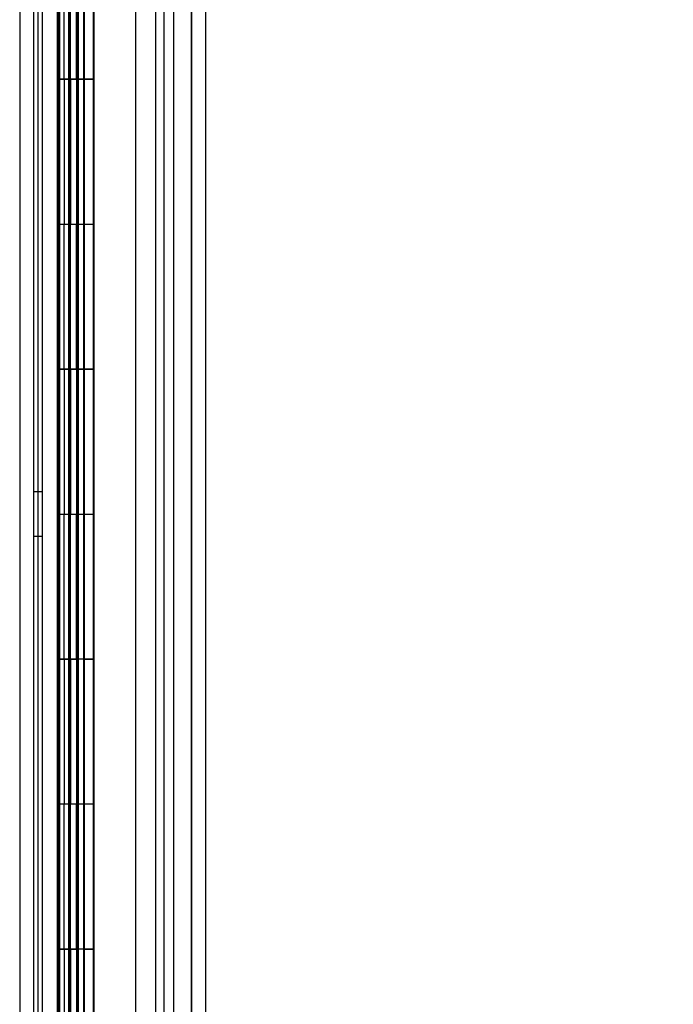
# Model space of a CAD drawing. Header units: inches. Extents: x 1 to 359, y -2 to 239.
# Tile 8 of 88: x 40.84 to 45.36, y 90.38 to 97.17. Entities that reach past the tile are written whole.
import ezdxf
from ezdxf.enums import TextEntityAlignment as Align
from ezdxf.lldxf.tags import DXFTag

# ---------------------------------------------------------------- set-up
doc = ezdxf.new("R2010")
doc.units = ezdxf.units.IN
doc.header["$MEASUREMENT"] = 0
for name, color, linetype in [('COM54746-60', 7, 'Continuous'), ('COM70220', 7, 'Continuous'), ('COM70739-9', 7, 'Continuous'), ('COM70839-3', 7, 'Continuous'), ('COM71195-8', 7, 'Continuous'), ('COM71300-8', 7, 'Continuous'), ('Default', 7, 'Continuous')]:
    doc.layers.add(name, color=color, linetype=linetype)
doc.styles.add('SEACAD_Times_New_Roman', font='times.ttf')
tags = doc.linetypes.add('HIDDEN2', pattern=[0.1875, 0.125, -0.0625]).pattern_tags.tags
tags[6:7] = [DXFTag(74, 4), DXFTag(75, 0), DXFTag(340, '0'), DXFTag(46, 0.0), DXFTag(50, 0.0), DXFTag(44, 0.0), DXFTag(45, 0.0)]
tags[4:5] = [DXFTag(74, 4), DXFTag(75, 0), DXFTag(340, '0'), DXFTag(46, 0.0), DXFTag(50, 0.0), DXFTag(44, 0.0), DXFTag(45, 0.0)]
doc.dimstyles.new('HAMMOND_(STH_-_540x360)', dxfattribs={"dimtxt": 2, "dimasz": 2.5, "dimexe": 1, "dimexo": 1, "dimgap": 0.5, "dimtad": 0, "dimtih": 1, "dimtoh": 1, "dimzin": 0, "dimdsep": 46, "dimtxsty": 'SEACAD_Times_New_Roman', "dimblk1": '_SE_FILLED', "dimblk2": '_SE_FILLED', "dimsah": 1, "dimcen": 1, "dimadec": 0, "dimazin": 0, "dimtfac": 0.8, "dimtofl": 0, "dimtmove": 0, "dimatfit": 3, "dimfxl": 1, "dimtolj": 1, "dimtzin": 0, "dimarcsym": 0})

# ---------------------------------------------------------------- blocks, each defined once
blk = doc.blocks.new('SE1')
at = {"layer": 'COM54746-60', "color": 7, "linetype": 'HIDDEN2'}
for p, q in [((40.9995, 84.7645), (40.9995, 144.7645)), ((41.1855, 144.7645), (41.1855, 85.7646)), ((41.2855, 85.7646), (41.2855, 144.7645)), ((41.8402, 84.7645), (41.8402, 144.7645)), ((41.1005, 97.7645), (41.1005, 96.7645)), ((41.1051, 97.7645), (41.1051, 96.7645)), ((41.1095, 96.7645), (41.1095, 97.7645)), ((41.1185, 97.7645), (41.1185, 96.7655)), ((41.1805, 97.7645), (41.1805, 96.7655)), ((41.1942, 96.7645), (41.1942, 97.7645)), ((41.2355, 96.7645), (41.2355, 97.7645)), ((41.2405, 97.7645), (41.2405, 96.7655)), ((41.2462, 97.7645), (41.2462, 96.7655)), ((41.2905, 96.7645), (41.2905, 97.7645)), ((41.1005, 96.7645), (41.1051, 96.7645)), ((41.1005, 96.7645), (41.1005, 95.7645)), ((41.1185, 96.7655), (41.1185, 96.7645)), ((41.1185, 96.7635), (41.2462, 96.7635)), ((41.1491, 96.7645), (41.1491, 95.7645)), ((41.1805, 96.7655), (41.1805, 95.7645)), ((41.1942, 96.7645), (41.1942, 95.7645)), ((41.2355, 96.7645), (41.2355, 95.7645)), ((41.2405, 95.7645), (41.2405, 96.7655)), ((41.2462, 95.7645), (41.2462, 96.7655)), ((41.2905, 96.7635), (41.2462, 96.7635)), ((41.2905, 95.7645), (41.2905, 96.7655)), ((41.2905, 96.7635), (41.3525, 96.7635)), ((41.1005, 95.7645), (41.1005, 94.7645)), ((41.1005, 95.7645), (41.1051, 95.7645)), ((41.1051, 95.7645), (41.1051, 94.7645)), ((41.1095, 94.7645), (41.1095, 95.7645)), ((41.1185, 95.7645), (41.1185, 94.7655)), ((41.1805, 95.7645), (41.1805, 94.7655)), ((41.1942, 94.7645), (41.1942, 95.7645)), ((41.2355, 94.7645), (41.2355, 95.7645)), ((41.2405, 95.7645), (41.2405, 94.7655)), ((41.2462, 95.7645), (41.2462, 94.7655)), ((41.2905, 94.7645), (41.2905, 95.7645)), ((41.1005, 94.7645), (41.1051, 94.7645)), ((41.1005, 94.7645), (41.1005, 93.7645)), ((41.1185, 94.7655), (41.1185, 94.7645)), ((41.1185, 94.7635), (41.2462, 94.7635)), ((41.1491, 94.7645), (41.1491, 93.7645)), ((41.1805, 94.7655), (41.1805, 93.7645)), ((41.1942, 94.7645), (41.1942, 93.7645)), ((41.2355, 94.7645), (41.2355, 93.7645)), ((41.2405, 93.7645), (41.2405, 94.7655)), ((41.2462, 93.7645), (41.2462, 94.7655)), ((41.2905, 94.7635), (41.2462, 94.7635)), ((41.2905, 93.7645), (41.2905, 94.7655)), ((41.2905, 94.7635), (41.3525, 94.7635)), ((40.9995, 93.9165), (40.9375, 93.9165)), ((41.1005, 93.7645), (41.1005, 92.7645)), ((41.1005, 93.7645), (41.1051, 93.7645)), ((41.1051, 93.7645), (41.1051, 92.7645)), ((41.1095, 92.7645), (41.1095, 93.7645)), ((41.1185, 93.7645), (41.1185, 92.7655)), ((41.1805, 93.7645), (41.1805, 92.7655)), ((41.1942, 92.7645), (41.1942, 93.7645)), ((41.2355, 92.7645), (41.2355, 93.7645)), ((41.2405, 93.7645), (41.2405, 92.7655)), ((41.2462, 93.7645), (41.2462, 92.7655)), ((41.2905, 92.7645), (41.2905, 93.7645)), ((40.9375, 93.6125), (40.9995, 93.6125)), ((41.1005, 92.7645), (41.1051, 92.7645)), ((41.1005, 92.7645), (41.1005, 91.7645)), ((41.1185, 92.7655), (41.1185, 92.7645)), ((41.1185, 92.7635), (41.2462, 92.7635)), ((41.1491, 92.7645), (41.1491, 91.7645)), ((41.1805, 92.7655), (41.1805, 91.7645)), ((41.1942, 92.7645), (41.1942, 91.7645)), ((41.2355, 92.7645), (41.2355, 91.7645)), ((41.2405, 91.7645), (41.2405, 92.7655)), ((41.2462, 91.7645), (41.2462, 92.7655)), ((41.2905, 92.7635), (41.2462, 92.7635)), ((41.2905, 91.7645), (41.2905, 92.7655)), ((41.2905, 92.7635), (41.3525, 92.7635)), ((41.1005, 91.7645), (41.1005, 90.7645)), ((41.1005, 91.7645), (41.1051, 91.7645)), ((41.1051, 91.7645), (41.1051, 90.7645)), ((41.1095, 90.7645), (41.1095, 91.7645)), ((41.1185, 91.7645), (41.1185, 90.7655)), ((41.1805, 91.7645), (41.1805, 90.7655)), ((41.1942, 90.7645), (41.1942, 91.7645)), ((41.2355, 90.7645), (41.2355, 91.7645)), ((41.2405, 91.7645), (41.2405, 90.7655)), ((41.2462, 91.7645), (41.2462, 90.7655)), ((41.2905, 90.7645), (41.2905, 91.7645)), ((41.1005, 90.7645), (41.1051, 90.7645)), ((41.1005, 90.7645), (41.1005, 89.7645)), ((41.1185, 90.7655), (41.1185, 90.7645)), ((41.1185, 90.7635), (41.2462, 90.7635)), ((41.1491, 90.7645), (41.1491, 89.7645)), ((41.1805, 90.7655), (41.1805, 89.7645)), ((41.1942, 90.7645), (41.1942, 89.7645)), ((41.2355, 90.7645), (41.2355, 89.7645)), ((41.2405, 89.7645), (41.2405, 90.7655)), ((41.2462, 89.7645), (41.2462, 90.7655)), ((41.2905, 90.7635), (41.2462, 90.7635)), ((41.2905, 89.7645), (41.2905, 90.7655)), ((41.2905, 90.7635), (41.3525, 90.7635))]:
    blk.add_line(p, q, dxfattribs=at)
at = {"layer": 'COM54746-60', "color": 7, "linetype": 'Continuous'}
for p, q in [((41.1491, 96.7645), (41.1491, 97.7645)), ((41.3525, 96.7645), (41.3525, 97.7645)), ((41.1051, 95.7645), (41.1051, 96.7645)), ((41.1051, 96.7645), (41.1491, 96.7645)), ((41.1095, 96.7645), (41.1095, 95.7645)), ((41.1185, 96.7655), (41.3525, 96.7655)), ((41.1185, 96.7645), (41.1185, 95.7645)), ((41.1491, 96.7645), (41.3525, 96.7645)), ((41.3525, 95.7645), (41.3525, 96.7655)), ((41.1051, 95.7645), (41.1491, 95.7645)), ((41.1491, 95.7645), (41.3525, 95.7645)), ((41.1491, 95.7645), (41.3525, 95.7645)), ((41.1491, 94.7645), (41.1491, 95.7645)), ((41.3525, 94.7645), (41.3525, 95.7645)), ((41.1051, 93.7645), (41.1051, 94.7645)), ((41.1051, 94.7645), (41.1491, 94.7645)), ((41.1095, 94.7645), (41.1095, 93.7645)), ((41.1185, 94.7655), (41.3525, 94.7655)), ((41.1185, 94.7645), (41.1185, 93.7645)), ((41.1491, 94.7645), (41.3525, 94.7645)), ((41.3525, 93.7645), (41.3525, 94.7655)), ((41.1051, 93.7645), (41.1491, 93.7645)), ((41.1491, 93.7645), (41.3525, 93.7645)), ((41.1491, 93.7645), (41.3525, 93.7645)), ((41.1491, 92.7645), (41.1491, 93.7645)), ((41.3525, 92.7645), (41.3525, 93.7645)), ((41.1051, 91.7645), (41.1051, 92.7645)), ((41.1051, 92.7645), (41.1491, 92.7645)), ((41.1095, 92.7645), (41.1095, 91.7645)), ((41.1185, 92.7655), (41.3525, 92.7655)), ((41.1185, 92.7645), (41.1185, 91.7645)), ((41.1491, 92.7645), (41.3525, 92.7645)), ((41.3525, 91.7645), (41.3525, 92.7655)), ((41.1051, 91.7645), (41.1491, 91.7645)), ((41.1491, 91.7645), (41.3525, 91.7645)), ((41.1491, 91.7645), (41.3525, 91.7645)), ((41.1491, 90.7645), (41.1491, 91.7645)), ((41.3525, 90.7645), (41.3525, 91.7645)), ((41.1051, 89.7645), (41.1051, 90.7645)), ((41.1051, 90.7645), (41.1491, 90.7645)), ((41.1095, 90.7645), (41.1095, 89.7645)), ((41.1185, 90.7655), (41.3525, 90.7655)), ((41.1185, 90.7645), (41.1185, 89.7645)), ((41.1491, 90.7645), (41.3525, 90.7645)), ((41.3525, 89.7645), (41.3525, 90.7655))]:
    blk.add_line(p, q, dxfattribs=at)
at = {"layer": 'COM70220', "color": 7, "linetype": 'HIDDEN2'}
for p, q in [((41.7795, 145.2585), (41.7795, 84.1985)), ((42.0255, 145.2585), (42.0255, 84.1985)), ((42.0275, 145.2585), (42.0275, 84.1985)), ((42.0285, 145.2585), (42.0285, 84.1985))]:
    blk.add_line(p, q, dxfattribs=at)
at = {"layer": 'COM70739-9', "color": 7, "linetype": 'HIDDEN2'}
blk.add_line((40.9675, 144.9655), (40.9675, 84.3455), dxfattribs=at)
at = {"layer": 'COM70839-3', "color": 7, "linetype": 'HIDDEN2'}
for p, q in [((41.1095, 113.8948), (41.1127, 85.9925)), ((41.1815, 113.8948), (41.1847, 85.9925)), ((41.1095, 113.7873), (41.1127, 85.885)), ((41.1815, 113.7873), (41.1847, 85.885)), ((41.6408, 111.6347), (41.6437, 85.9926)), ((41.6408, 111.5272), (41.6437, 85.8851))]:
    blk.add_line(p, q, dxfattribs=at)
at = {"layer": 'COM71195-8', "color": 7, "linetype": 'Continuous'}
for p, q in [((41.3545, 145.9354), (41.3545, 83.5936)), ((42.1245, 145.8405), (42.1245, 83.6885))]:
    blk.add_line(p, q, dxfattribs=at)
at = {"layer": 'COM71195-8', "color": 7, "linetype": 'HIDDEN2'}
for p, q in [((42.0295, 145.8405), (42.0295, 83.6885)), ((41.2495, 83.8428), (41.2495, 145.4055))]:
    blk.add_line(p, q, dxfattribs=at)
at = {"layer": 'COM71300-8', "color": 7, "linetype": 'HIDDEN2'}
for p, q in [((40.8425, 145.313), (40.8425, 83.998)), ((41.9045, 145.313), (41.9045, 83.998))]:
    blk.add_line(p, q, dxfattribs=at)
at = {"layer": 'COM71300-8', "color": 7, "linetype": 'Continuous'}
blk.add_line((40.9375, 145.313), (40.9375, 83.998), dxfattribs=at)
blk = doc.blocks.new('DMBLK142')
at = {"layer": 'Default', "linetype": 'Continuous', "transparency": 16777216}
for points in [[(54.0538, 143.5305), (53.6372, 146.0305), (53.2205, 143.5305)], [(54.0538, 85.9985), (53.2205, 85.9985), (53.6372, 83.4985)]]:
    blk.add_hatch(color=7, dxfattribs=at).paths.add_polyline_path(points)
at = {"layer": 'Default', "color": 7, "linetype": 'Continuous', "transparency": 16777216}
for p, q in [((42.592, 146.0305), (54.6372, 146.0305)), ((53.6372, 146.0305), (53.6372, 116.4645)), ((53.6372, 110.0645), (53.6372, 83.4985)), ((42.9345, 83.4985), (54.6372, 83.4985))]:
    blk.add_line(p, q, dxfattribs=at)
at = {"layer": 'Default', "color": 7, "linetype": 'Continuous', "transparency": 16777216, "style": 'SEACAD_Times_New_Roman'}
for s, p in [('62.53', (50.2249, 115.7645)), ('OPENNING', (46.0779, 112.7645))]:
    blk.add_text(s, height=2, dxfattribs=at).set_placement(p, align=Align.TOP_LEFT)
blk = doc.blocks.new('_SE_FILLED')
at = {"color": 0}
blk.add_line((0, 0), (-1, 0), dxfattribs=at)
blk.add_solid([(0, 0), (-1, -0.1665), (-1, 0.1665), (0, 0)], dxfattribs=at)

msp = doc.modelspace()

# ---------------------------------------------------------------- block references
at = {"layer": 'Default'}
msp.add_blockref('SE1', (0, 0), dxfattribs=at)

# ---------------------------------------------------------------- dimensions: what is measured, and where the dimension line sits
at = {"layer": 'Default', "color": 7, "linetype": 'Continuous'}
dim = msp.add_linear_dim(base=(53.6372, 83.4985), p1=(41.592, 146.0305), p2=(41.2495, 83.4985), angle=90, text='\\A1;<>\\POPENNING', dimstyle='HAMMOND_(STH_-_540x360)', dxfattribs=at)
dim.commit()
dim.dimension.update_dxf_attribs({"geometry": 'DMBLK142', "text_midpoint": (53.6372, 114.7645), "dimtype": 160})

doc.saveas('drawing.dxf')
